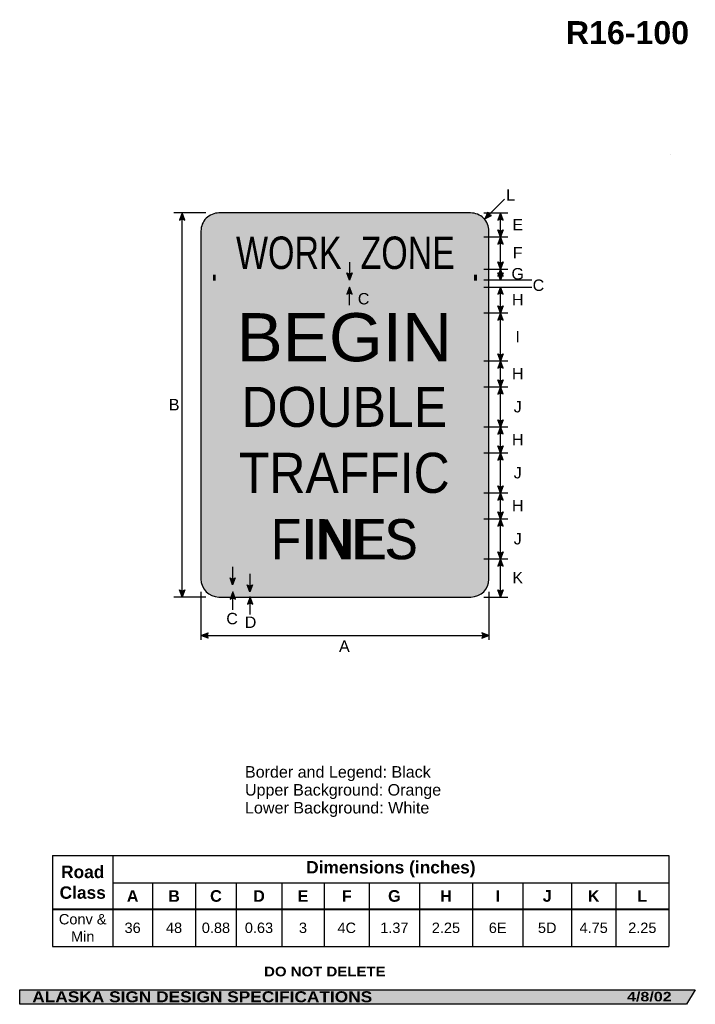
# Model space of a CAD drawing. Header units: feet. Extents: x 7 to 92, y 0 to 123.
import ezdxf
from ezdxf.enums import TextEntityAlignment as Align

# ---------------------------------------------------------------- set-up
doc = ezdxf.new("R2010")
doc.units = ezdxf.units.FT
doc.header["$MEASUREMENT"] = 0
doc.layers.add('Sign', color=7, linetype='Continuous')
doc.styles.add('ARIAL', font='arial.ttf')
doc.styles.add('ARIAL B', font='arialbd.ttf')
doc.styles.add('ARIAL BLACK B', font='ariblk.ttf')
doc.styles.add('ARIAL BLACK BI', font='ariblk.ttf')
doc.styles.add('FHWA SERIES C2000EX', font='txt')
doc.styles.add('FHWA SERIES D2000EX', font='txt')
doc.styles.add('FHWA SERIES E2000EX', font='txt')

# ---------------------------------------------------------------- blocks, each defined once
blk = doc.blocks.new('*T2')
at = {"color": 0, "linetype": 'ByBlock', "lineweight": -2, "transparency": 16777216}
for p, q in [((0, 0), (77.02688071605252, 0)), ((0, 0), (0, -11.38973093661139)), ((7.535811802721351, 0), (7.535811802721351, -6.698814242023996)), ((77.02688071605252, 0), (77.02688071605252, -11.38973093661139)), ((7.535811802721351, -3.428353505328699), (77.02688071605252, -3.428353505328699)), ((12.48287212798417, -3.428353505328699), (12.48287212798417, -6.698814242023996)), ((17.88407645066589, -3.428353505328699), (17.88407645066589, -6.698814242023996)), ((22.95869751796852, -3.428353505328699), (22.95869751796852, -6.698814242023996)), ((28.64200939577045, -3.428353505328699), (28.64200939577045, -6.698814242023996)), ((33.95483691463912, -3.428353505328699), (33.95483691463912, -6.698814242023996)), ((39.59162460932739, -3.428353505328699), (39.59162460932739, -6.698814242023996)), ((45.85233558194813, -3.428353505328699), (45.85233558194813, -6.698814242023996)), ((52.48242285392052, -3.428353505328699), (52.48242285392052, -6.698814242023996)), ((58.7831947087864, -3.428353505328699), (58.7831947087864, -6.698814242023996)), ((64.86442337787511, -3.428353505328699), (64.86442337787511, -6.698814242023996)), ((70.39679408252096, -3.428353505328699), (70.39679408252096, -6.698814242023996)), ((0, -6.698814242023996), (77.02688071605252, -6.698814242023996)), ((0, -6.743814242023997), (77.02688071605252, -6.743814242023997)), ((7.535811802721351, -6.743814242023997), (7.535811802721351, -11.38973093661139)), ((12.48287212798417, -6.743814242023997), (12.48287212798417, -11.38973093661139)), ((17.88407645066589, -6.743814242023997), (17.88407645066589, -11.38973093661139)), ((22.95869751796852, -6.743814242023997), (22.95869751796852, -11.38973093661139)), ((28.64200939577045, -6.743814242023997), (28.64200939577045, -11.38973093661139)), ((33.95483691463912, -6.743814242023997), (33.95483691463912, -11.38973093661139)), ((39.59162460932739, -6.743814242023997), (39.59162460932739, -11.38973093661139)), ((45.85233558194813, -6.743814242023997), (45.85233558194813, -11.38973093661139)), ((52.48242285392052, -6.743814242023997), (52.48242285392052, -11.38973093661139)), ((58.7831947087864, -6.743814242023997), (58.7831947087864, -11.38973093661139)), ((64.86442337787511, -6.743814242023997), (64.86442337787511, -11.38973093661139)), ((70.39679408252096, -6.743814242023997), (70.39679408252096, -11.38973093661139)), ((0, -11.38973093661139), (77.02688071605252, -11.38973093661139))]:
    blk.add_line(p, q, dxfattribs=at)
at = {"color": 18, "transparency": 16777216, "attachment_point": 5}
for s, insert, char_height, width, style in [('Road Class', (3.767905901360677, -3.360657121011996), 1.55, 7.415811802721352, 'ARIAL B'), ('Dimensions (inches)', (42.28134625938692, -1.714176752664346), 1.55, 69.37106891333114, 'ARIAL B'), ('A', (10.00934196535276, -5.074833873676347), 1.45, 4.827060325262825, 'ARIAL B'), ('B', (15.18347428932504, -5.074833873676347), 1.45, 5.281204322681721, 'ARIAL B'), ('C', (20.42138698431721, -5.074833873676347), 1.45, 4.954621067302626, 'ARIAL B'), ('D', (25.80035345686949, -5.074833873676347), 1.45, 5.563311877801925, 'ARIAL B'), ('E', (31.29842315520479, -5.074833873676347), 1.45, 5.19282751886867, 'ARIAL B'), ('F', (36.77323076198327, -5.074833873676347), 1.45, 5.516787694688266, 'ARIAL B'), ('G', (42.72198009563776, -5.074833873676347), 1.45, 6.140710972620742, 'ARIAL B'), ('H', (49.16737921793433, -5.074833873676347), 1.45, 6.510087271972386, 'ARIAL B'), ('I', (55.63280878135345, -5.074833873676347), 1.45, 6.180771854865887, 'ARIAL B'), ('J', (61.82380904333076, -5.074833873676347), 1.45, 5.961228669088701, 'ARIAL B'), ('K', (67.63060873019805, -5.074833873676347), 1.45, 5.412370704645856, 'ARIAL B'), ('L', (73.71183739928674, -5.074833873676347), 1.45, 6.510086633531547, 'ARIAL B'), ('Conv & Min', (3.767905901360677, -9.055522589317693), 1.3, 7.415811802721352, 'ARIAL'), ('36', (10.00934196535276, -9.055522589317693), 1.3, 4.827060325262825, 'ARIAL'), ('48', (15.18347428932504, -9.055522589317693), 1.3, 5.281204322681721, 'ARIAL'), ('0.88', (20.42138698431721, -9.055522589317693), 1.3, 4.954621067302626, 'ARIAL'), ('0.63', (25.80035345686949, -9.055522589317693), 1.3, 5.563311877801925, 'ARIAL'), ('3', (31.29842315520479, -9.055522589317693), 1.3, 5.19282751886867, 'ARIAL'), ('4C', (36.77323076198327, -9.055522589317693), 1.3, 5.516787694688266, 'ARIAL'), ('1.37', (42.72198009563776, -9.055522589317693), 1.3, 6.140710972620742, 'ARIAL'), ('2.25', (49.16737921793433, -9.055522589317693), 1.3, 6.510087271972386, 'ARIAL'), ('6E', (55.63280878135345, -9.055522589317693), 1.3, 6.180771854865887, 'ARIAL'), ('5D', (61.82380904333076, -9.055522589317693), 1.3, 5.961228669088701, 'ARIAL'), ('4.75', (67.63060873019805, -9.055522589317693), 1.3, 5.412370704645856, 'ARIAL'), ('2.25', (73.71183739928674, -9.055522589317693), 1.3, 6.510086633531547, 'ARIAL')]:
    blk.add_mtext(s, dxfattribs=dict(at, insert=insert, char_height=char_height, width=width, style=style))

msp = doc.modelspace()

# ---------------------------------------------------------------- hatches: boundary and pattern name
h = msp.add_hatch(color=256)
h.dxf.hatch_style = 1
edge = h.paths.add_edge_path()
edge.add_line((28.03020755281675, 98.36156505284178), (27.69775718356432, 99.24371814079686))
edge.add_line((27.69775718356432, 99.24371814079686), (27.36760302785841, 98.35409916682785))
edge.add_arc((27.70439986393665, 97.87018344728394), 0.5895816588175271, 56.453865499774, 124.83723844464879, ccw=False)
h = msp.add_hatch(color=256)
h.dxf.hatch_style = 1
edge = h.paths.add_edge_path()
edge.add_line((65.89606947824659, 99.36059033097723), (65.53109048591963, 98.49139089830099))
edge.add_line((65.53109048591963, 98.49139089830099), (66.38241726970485, 98.91051664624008))
edge.add_arc((66.4704784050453, 99.49348471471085), 0.5895816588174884, 193.0266678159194, 261.41004076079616, ccw=False)
h = msp.add_hatch(color=256)
h.dxf.hatch_style = 1
edge = h.paths.add_edge_path()
edge.add_line((67.81406167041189, 98.36156505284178), (67.48161130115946, 99.24371814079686))
edge.add_line((67.48161130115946, 99.24371814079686), (67.15145714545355, 98.35409916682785))
edge.add_arc((67.48825398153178, 97.87018344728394), 0.5895816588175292, 56.453865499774, 124.8372384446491, ccw=False)
h = msp.add_hatch(color=256)
h.dxf.hatch_style = 1
edge = h.paths.add_edge_path()
edge.add_line((67.81359469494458, 97.12464827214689), (67.48114432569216, 96.24249518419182))
edge.add_line((67.48114432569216, 96.24249518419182), (67.15099016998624, 97.13211415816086))
edge.add_arc((67.4877870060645, 97.61602987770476), 0.5895816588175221, 235.162761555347, 303.5461345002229)
h = msp.add_hatch(color=256)
h.dxf.hatch_style = 1
edge = h.paths.add_edge_path()
edge.add_line((67.81359469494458, 95.36034209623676), (67.48114432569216, 96.24249518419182))
edge.add_line((67.48114432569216, 96.24249518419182), (67.15099016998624, 95.3528762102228))
edge.add_arc((67.4877870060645, 94.86896049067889), 0.5895816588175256, 56.45386549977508, 124.837238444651, ccw=False)
h = msp.add_hatch(color=256)
h.dxf.hatch_style = 1
edge = h.paths.add_edge_path()
edge.add_line((67.81297211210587, 93.12334619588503), (67.48052174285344, 92.24119310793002))
edge.add_line((67.48052174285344, 92.24119310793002), (67.15036758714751, 93.13081208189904))
edge.add_arc((67.4871644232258, 93.61472780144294), 0.5895816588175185, 235.1627615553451, 303.5461345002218)
at = {"true_color": 0xffffff}
h = msp.add_hatch(color=7, dxfattribs=at)
h.dxf.hatch_style = 1
edge = h.paths.add_edge_path()
edge.add_line((48.95208253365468, 91.74779742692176), (48.61963216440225, 90.86564433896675))
edge.add_line((48.61963216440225, 90.86564433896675), (48.28947800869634, 91.75526331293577))
edge.add_arc((48.62627484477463, 92.23917903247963), 0.5895816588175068, 235.1627615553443, 303.546134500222)
h = msp.add_hatch(color=256)
h.dxf.hatch_style = 1
edge = h.paths.add_edge_path()
edge.add_line((67.81275958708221, 91.75746078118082), (67.4803092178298, 90.8753076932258))
edge.add_line((67.4803092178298, 90.8753076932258), (67.15015506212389, 91.76492666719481))
edge.add_arc((67.48695189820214, 92.24884238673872), 0.5895816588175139, 235.1627615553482, 303.5461345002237)
h = msp.add_hatch(color=256)
h.dxf.hatch_style = 1
edge = h.paths.add_edge_path()
edge.add_line((67.8129721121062, 91.35904001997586), (67.48052174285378, 92.2411931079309))
edge.add_line((67.48052174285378, 92.2411931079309), (67.15036758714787, 91.35157413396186))
edge.add_arc((67.48716442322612, 90.86765841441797), 0.5895816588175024, 56.45386549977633, 124.8372384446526, ccw=False)
h = msp.add_hatch(color=256)
h.dxf.hatch_style = 1
edge = h.paths.add_edge_path()
edge.add_line((48.96171895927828, 89.10842707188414), (48.62926859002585, 89.99058015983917))
edge.add_line((48.62926859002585, 89.99058015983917), (48.29911443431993, 89.10096118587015))
edge.add_arc((48.63591127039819, 88.61704546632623), 0.5895816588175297, 56.45386549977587, 124.8372384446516, ccw=False)
h = msp.add_hatch(color=256)
h.dxf.hatch_style = 1
edge = h.paths.add_edge_path()
edge.add_line((67.8129721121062, 89.10969106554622), (67.48052174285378, 89.9918441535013))
edge.add_line((67.48052174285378, 89.9918441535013), (67.15036758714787, 89.10222517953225))
edge.add_arc((67.48716442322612, 88.61830945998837), 0.5895816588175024, 56.453865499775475, 124.8372384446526, ccw=False)
h = msp.add_hatch(color=256)
h.dxf.hatch_style = 1
edge = h.paths.add_edge_path()
edge.add_line((67.81406058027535, 87.62562485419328), (67.48161021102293, 86.74347176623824))
edge.add_line((67.48161021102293, 86.74347176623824), (67.15145605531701, 87.6330907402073))
edge.add_arc((67.48825289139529, 88.1170064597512), 0.5895816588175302, 235.1627615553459, 303.546134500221)
h = msp.add_hatch(color=256)
h.dxf.hatch_style = 1
edge = h.paths.add_edge_path()
edge.add_line((67.8140605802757, 85.8613186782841), (67.48161021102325, 86.74347176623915))
edge.add_line((67.48161021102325, 86.74347176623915), (67.15145605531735, 85.85385279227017))
edge.add_arc((67.48825289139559, 85.36993707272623), 0.5895816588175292, 56.453865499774, 124.8372384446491, ccw=False)
h = msp.add_hatch(color=256)
h.dxf.hatch_style = 1
edge = h.paths.add_edge_path()
edge.add_line((67.8140585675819, 81.62822903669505), (67.48160819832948, 80.74607594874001))
edge.add_line((67.48160819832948, 80.74607594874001), (67.15145404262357, 81.63569492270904))
edge.add_arc((67.48825087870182, 82.11961064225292), 0.5895816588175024, 235.1627615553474, 303.5461345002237)
h = msp.add_hatch(color=256)
h.dxf.hatch_style = 1
edge = h.paths.add_edge_path()
edge.add_line((67.81405856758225, 79.86392286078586), (67.48160819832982, 80.74607594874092))
edge.add_line((67.48160819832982, 80.74607594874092), (67.15145404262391, 79.85645697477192))
edge.add_arc((67.48825087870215, 79.37254125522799), 0.5895816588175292, 56.453865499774, 124.8372384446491, ccw=False)
h = msp.add_hatch(color=256)
h.dxf.hatch_style = 1
edge = h.paths.add_edge_path()
edge.add_line((67.81405856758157, 78.38343448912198), (67.48160819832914, 77.50128140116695))
edge.add_line((67.48160819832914, 77.50128140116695), (67.15145404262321, 78.39090037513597))
edge.add_arc((67.48825087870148, 78.87481609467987), 0.5895816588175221, 235.162761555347, 303.5461345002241)
h = msp.add_hatch(color=256)
h.dxf.hatch_style = 1
edge = h.paths.add_edge_path()
edge.add_line((67.81405747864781, 76.61913120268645), (67.48160710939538, 77.50128429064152))
edge.add_line((67.48160710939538, 77.50128429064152), (67.15145295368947, 76.61166531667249))
edge.add_arc((67.48824978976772, 76.12774959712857), 0.5895816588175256, 56.45386549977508, 124.837238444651, ccw=False)
h = msp.add_hatch(color=256)
h.dxf.hatch_style = 1
edge = h.paths.add_edge_path()
edge.add_line((67.81405580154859, 73.386041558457), (67.48160543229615, 72.50388847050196))
edge.add_line((67.48160543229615, 72.50388847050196), (67.15145127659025, 73.39350744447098))
edge.add_arc((67.48824811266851, 73.87742316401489), 0.5895816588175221, 235.162761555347, 303.5461345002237)
h = msp.add_hatch(color=256)
h.dxf.hatch_style = 1
edge = h.paths.add_edge_path()
edge.add_line((67.81405580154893, 71.62173538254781), (67.48160543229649, 72.50388847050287))
edge.add_line((67.48160543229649, 72.50388847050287), (67.15145127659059, 71.61426949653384))
edge.add_arc((67.48824811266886, 71.13035377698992), 0.5895816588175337, 56.45386549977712, 124.83723844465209, ccw=False)
h = msp.add_hatch(color=256)
h.dxf.hatch_style = 1
edge = h.paths.add_edge_path()
edge.add_line((67.8140547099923, 70.13343740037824), (67.48160434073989, 69.25128431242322))
edge.add_line((67.48160434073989, 69.25128431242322), (67.15145018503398, 70.14090328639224))
edge.add_arc((67.48824702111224, 70.62481900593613), 0.5895816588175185, 235.1627615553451, 303.5461345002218)
h = msp.add_hatch(color=256)
h.dxf.hatch_style = 1
edge = h.paths.add_edge_path()
edge.add_line((67.81405470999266, 68.36913122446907), (67.48160434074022, 69.25128431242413))
edge.add_line((67.48160434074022, 69.25128431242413), (67.15145018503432, 68.36166533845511))
edge.add_arc((67.48824702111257, 67.8777496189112), 0.5895816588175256, 56.45386549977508, 124.837238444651, ccw=False)
h = msp.add_hatch(color=256)
h.dxf.hatch_style = 1
edge = h.paths.add_edge_path()
edge.add_line((67.81405303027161, 65.12822908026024), (67.48160266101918, 64.24607599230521))
edge.add_line((67.48160266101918, 64.24607599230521), (67.15144850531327, 65.13569496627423))
edge.add_arc((67.48824534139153, 65.61961068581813), 0.5895816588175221, 235.162761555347, 303.5461345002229)
h = msp.add_hatch(color=256)
h.dxf.hatch_style = 1
edge = h.paths.add_edge_path()
edge.add_line((67.81405303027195, 63.36392290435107), (67.48160266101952, 64.2460759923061))
edge.add_line((67.48160266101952, 64.2460759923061), (67.15144850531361, 63.35645701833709))
edge.add_arc((67.48824534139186, 62.87254129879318), 0.5895816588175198, 56.45386549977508, 124.8372384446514, ccw=False)
h = msp.add_hatch(color=256)
h.dxf.hatch_style = 1
edge = h.paths.add_edge_path()
edge.add_line((67.81405193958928, 61.87822908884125), (67.48160157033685, 60.99607600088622))
edge.add_line((67.48160157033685, 60.99607600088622), (67.15144741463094, 61.88569497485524))
edge.add_arc((67.48824425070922, 62.36961069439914), 0.5895816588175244, 235.1627615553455, 303.5461345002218)
h = msp.add_hatch(color=256)
h.dxf.hatch_style = 1
edge = h.paths.add_edge_path()
edge.add_line((67.81405193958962, 60.11392291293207), (67.48160157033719, 60.99607600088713))
edge.add_line((67.48160157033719, 60.99607600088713), (67.15144741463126, 60.1064570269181))
edge.add_arc((67.48824425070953, 59.6225413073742), 0.5895816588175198, 56.45386549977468, 124.8372384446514, ccw=False)
h = msp.add_hatch(color=256)
h.dxf.hatch_style = 1
edge = h.paths.add_edge_path()
edge.add_line((67.81405193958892, 56.8782246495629), (67.48160157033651, 55.99607156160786))
edge.add_line((67.48160157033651, 55.99607156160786), (67.15144741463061, 56.88569053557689))
edge.add_arc((67.48824425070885, 57.36960625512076), 0.5895816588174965, 235.162761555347, 303.5461345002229)
h = msp.add_hatch(color=256)
h.dxf.hatch_style = 1
edge = h.paths.add_edge_path()
edge.add_line((67.8140502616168, 55.11392292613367), (67.48159989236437, 55.99607601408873))
edge.add_line((67.48159989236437, 55.99607601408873), (67.15144573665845, 55.1064570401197))
edge.add_arc((67.4882425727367, 54.62254132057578), 0.5895816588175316, 56.453865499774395, 124.83723844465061, ccw=False)
h = msp.add_hatch(color=256)
h.dxf.hatch_style = 1
edge = h.paths.add_edge_path()
edge.add_line((34.34791587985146, 53.63107962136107), (34.01546551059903, 52.74892653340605))
edge.add_line((34.01546551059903, 52.74892653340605), (33.68531135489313, 53.63854550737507))
edge.add_arc((34.0221081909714, 54.12246122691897), 0.5895816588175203, 235.1627615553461, 303.5461345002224)
h = msp.add_hatch(color=256)
h.dxf.hatch_style = 1
edge = h.paths.add_edge_path()
edge.add_line((28.03020755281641, 52.12847541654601), (27.69775718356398, 51.24632232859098))
edge.add_line((27.69775718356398, 51.24632232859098), (27.36760302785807, 52.13594130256))
edge.add_arc((27.70439986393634, 52.61985702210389), 0.5895816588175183, 235.1627615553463, 303.546134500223)
h = msp.add_hatch(color=256)
h.dxf.hatch_style = 1
edge = h.paths.add_edge_path()
edge.add_line((34.3575523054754, 50.99384381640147), (34.02510193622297, 51.87599690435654))
edge.add_line((34.02510193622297, 51.87599690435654), (33.69494778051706, 50.98637793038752))
edge.add_arc((34.03174461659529, 50.50246221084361), 0.5895816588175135, 56.4538654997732, 124.8372384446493, ccw=False)
h = msp.add_hatch(color=256)
h.dxf.hatch_style = 1
edge = h.paths.add_edge_path()
edge.add_line((36.50413986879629, 52.75607247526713), (36.17168949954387, 51.87391938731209))
edge.add_line((36.17168949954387, 51.87391938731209), (35.84153534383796, 52.76353836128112))
edge.add_arc((36.17833217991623, 53.24745408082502), 0.5895816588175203, 235.1627615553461, 303.5461345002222)
h = msp.add_hatch(color=256)
h.dxf.hatch_style = 1
edge = h.paths.add_edge_path()
edge.add_line((67.81404866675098, 52.125871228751), (67.48159829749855, 51.24371814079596))
edge.add_line((67.48159829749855, 51.24371814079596), (67.15144414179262, 52.133337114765))
edge.add_arc((67.48824097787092, 52.61725283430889), 0.5895816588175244, 235.1627615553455, 303.5461345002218)
h = msp.add_hatch(color=256)
h.dxf.hatch_style = 1
edge = h.paths.add_edge_path()
edge.add_line((36.52204666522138, 50.36156505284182), (36.18959629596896, 51.24371814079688))
edge.add_line((36.18959629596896, 51.24371814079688), (35.85944214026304, 50.35409916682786))
edge.add_arc((36.19623897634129, 49.87018344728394), 0.5895816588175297, 56.45386549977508, 124.8372384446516, ccw=False)
h = msp.add_hatch(color=256)
h.dxf.hatch_style = 1
edge = h.paths.add_edge_path()
edge.add_line((30.9389529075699, 46.11351220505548), (30.05713218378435, 46.44684316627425))
edge.add_line((30.05713218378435, 46.44684316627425), (30.94708034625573, 46.77610894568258))
edge.add_arc((31.43065956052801, 46.43882912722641), 0.5895816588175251, 145.1055563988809, 213.488929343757)
h = msp.add_hatch(color=256)
h.dxf.hatch_style = 1
edge = h.paths.add_edge_path()
edge.add_line((65.17010310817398, 46.11351220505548), (66.05192383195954, 46.44684316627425))
edge.add_line((66.05192383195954, 46.44684316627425), (65.16197566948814, 46.77610894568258))
edge.add_arc((64.67839645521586, 46.43882912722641), 0.589581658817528, -33.48892934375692, 34.894443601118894, ccw=False)
at = {"layer": 'Sign', "true_color": 0xffffff}
h = msp.add_hatch(color=7, dxfattribs=at)
edge = h.paths.add_edge_path(flags=0)
edge.add_spline(control_points=[(32.30192383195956, 99.24371814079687), (32.30192383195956, 99.24371814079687), (63.80192383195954, 99.24371814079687), (63.80192383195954, 99.24371814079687), (65.04373263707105, 99.24371814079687), (66.05192383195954, 98.23552694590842), (66.05192383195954, 96.99371814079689), (66.05192383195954, 96.99371814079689), (66.05192383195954, 53.49371814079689), (66.05192383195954, 53.49371814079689), (66.05192383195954, 52.25190933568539), (65.04373263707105, 51.24371814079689), (63.80192383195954, 51.24371814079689), (63.80192383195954, 51.24371814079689), (32.30192383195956, 51.24371814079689), (32.30192383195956, 51.24371814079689), (31.06011502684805, 51.24371814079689), (30.05192383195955, 52.25190933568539), (30.05192383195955, 53.49371814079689), (30.05192383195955, 53.49371814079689), (30.05192383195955, 96.99371814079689), (30.05192383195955, 96.99371814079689), (30.05192383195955, 98.23552694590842), (31.06011502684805, 99.24371814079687), (32.30192383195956, 99.24371814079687)], knot_values=[0, 0, 0, 0, 1, 1, 1, 2, 2, 2, 3, 3, 3, 4, 4, 4, 5, 5, 5, 6, 6, 6, 7, 7, 7, 8, 8, 8, 8], degree=3, periodic=0)
at = {"layer": 'Sign', "true_color": 0x000000}
h = msp.add_hatch(color=18, dxfattribs=at)
edge = h.paths.add_edge_path(flags=0)
edge.add_spline(control_points=[(32.53192383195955, 98.61371814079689), (32.53192383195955, 98.61371814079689), (63.57192383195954, 98.61371814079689), (63.57192383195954, 98.61371814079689), (64.59296662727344, 98.61371814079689), (65.42192383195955, 97.78476093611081), (65.42192383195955, 96.76371814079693), (65.42192383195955, 96.76371814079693), (65.42192383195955, 53.7237181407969), (65.42192383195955, 53.7237181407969), (65.42192383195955, 52.70267534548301), (64.59296662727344, 51.8737181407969), (63.57192383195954, 51.8737181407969), (63.57192383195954, 51.8737181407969), (32.53192383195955, 51.8737181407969), (32.53192383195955, 51.8737181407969), (31.51088103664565, 51.8737181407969), (30.68192383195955, 52.70267534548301), (30.68192383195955, 53.7237181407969), (30.68192383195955, 53.7237181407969), (30.68192383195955, 96.76371814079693), (30.68192383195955, 96.76371814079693), (30.68192383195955, 97.78476093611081), (31.51088103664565, 98.61371814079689), (32.53192383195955, 98.61371814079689)], knot_values=[0, 0, 0, 0, 1, 1, 1, 2, 2, 2, 3, 3, 3, 4, 4, 4, 5, 5, 5, 6, 6, 6, 7, 7, 7, 8, 8, 8, 8], degree=3, periodic=0)
at = {"layer": 'Sign', "true_color": 0xffa420}
h = msp.add_hatch(color=40, dxfattribs=at)
edge = h.paths.add_edge_path(flags=0)
edge.add_spline(control_points=[(33.09671552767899, 97.73097422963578), (33.09671552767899, 97.73097422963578), (62.99671546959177, 97.73097422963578), (62.99671546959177, 97.73097422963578), (63.85218375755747, 97.73097422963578), (64.54671546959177, 97.03644251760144), (64.54671546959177, 96.1809742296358), (64.54671546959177, 96.1809742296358), (64.54671546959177, 91.60909923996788), (64.54671546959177, 91.60909923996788), (64.54671546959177, 90.75363095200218), (63.85218375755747, 90.05909923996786), (62.99671546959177, 90.05909923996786), (62.99671546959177, 90.05909923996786), (33.09671552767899, 90.05909923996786), (33.09671552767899, 90.05909923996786), (32.24124723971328, 90.05909923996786), (31.54671552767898, 90.75363095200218), (31.54671552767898, 91.60909923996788), (31.54671552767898, 91.60909923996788), (31.54671552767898, 96.1809742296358), (31.54671552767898, 96.1809742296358), (31.54671552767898, 97.03644251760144), (32.24124723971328, 97.73097422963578), (33.09671552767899, 97.73097422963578)], knot_values=[0, 0, 0, 0, 1, 1, 1, 2, 2, 2, 3, 3, 3, 4, 4, 4, 5, 5, 5, 6, 6, 6, 7, 7, 7, 8, 8, 8, 8], degree=3, periodic=0)
at = {"layer": 'Sign', "true_color": 0xffffff}
h = msp.add_hatch(color=7, dxfattribs=at)
edge = h.paths.add_edge_path(flags=0)
edge.add_spline(control_points=[(33.11192383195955, 97.73371814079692), (33.11192383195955, 97.73371814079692), (62.99192383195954, 97.73371814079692), (62.99192383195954, 97.73371814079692), (63.84739211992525, 97.73371814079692), (64.54192383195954, 97.0391864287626), (64.54192383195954, 96.18371814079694), (64.54192383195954, 96.18371814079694), (64.54192383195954, 54.3037181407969), (64.54192383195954, 54.3037181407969), (64.54192383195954, 53.4482498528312), (63.84739211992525, 52.7537181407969), (62.99192383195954, 52.7537181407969), (62.99192383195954, 52.7537181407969), (33.11192383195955, 52.7537181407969), (33.11192383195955, 52.7537181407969), (32.25645554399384, 52.7537181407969), (31.56192383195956, 53.4482498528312), (31.56192383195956, 54.3037181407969), (31.56192383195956, 54.3037181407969), (31.56192383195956, 96.18371814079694), (31.56192383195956, 96.18371814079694), (31.56192383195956, 97.0391864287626), (32.25645554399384, 97.73371814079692), (33.11192383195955, 97.73371814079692)], knot_values=[0, 0, 0, 0, 1, 1, 1, 2, 2, 2, 3, 3, 3, 4, 4, 4, 5, 5, 5, 6, 6, 6, 7, 7, 7, 8, 8, 8, 8], degree=3, periodic=0)
at = {"layer": 'Sign', "true_color": 0xffa420}
for points in [[(31.54671552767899, 91.52784923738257), (31.90088219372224, 91.52784923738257), (31.90088219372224, 90.79868257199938), (31.54671552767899, 90.79868257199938)], [(64.18734047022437, 91.53305757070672), (64.54150713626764, 91.53305757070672), (64.54150713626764, 90.80389090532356), (64.18734047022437, 90.80389090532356)]]:
    msp.add_hatch(color=40, dxfattribs=at).paths.add_polyline_path(points, flags=0)
at = {"layer": 'Sign', "true_color": 0x000000}
for points in [[(30.99950458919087, 90.86565930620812), (64.85367121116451, 90.86565930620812), (64.85367121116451, 89.98565930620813), (30.99950458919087, 89.98565930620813)], [(7.399373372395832, 2.133735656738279), (91.84195454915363, 2.133735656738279), (90.75006357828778, 0.3343149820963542), (7.402168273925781, 0.3343149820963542)]]:
    msp.add_hatch(color=18, dxfattribs=at).paths.add_polyline_path(points, flags=0)
at = {"layer": 'Sign', "true_color": 0xffffff}
msp.add_hatch(color=7, dxfattribs=at).paths.add_polyline_path([(35.84518390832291, 52.75370709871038), (35.85665930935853, 52.75368867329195), (35.87985135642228, 52.73900965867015), (35.90907934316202, 52.72294531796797), (35.94093031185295, 52.70778113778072), (35.97044937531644, 52.69573742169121), (36.0025291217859, 52.68469319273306), (36.03007547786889, 52.67681717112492), (36.06178650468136, 52.66950629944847), (36.09949978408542, 52.66316649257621), (36.13466621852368, 52.65949165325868), (36.17168949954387, 52.65790984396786), (36.21474876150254, 52.65899816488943), (36.26416275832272, 52.66415343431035), (36.31091887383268, 52.67297405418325), (36.3530174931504, 52.68434523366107), (36.39451865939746, 52.69893795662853), (36.43709532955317, 52.71769171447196), (36.47180613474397, 52.73610334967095), (36.50032797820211, 52.75371523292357), (36.50325274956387, 52.75371851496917), (36.17168949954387, 51.87391938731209)])

# ---------------------------------------------------------------- linework, layer by layer
for p, q in [((11.50723139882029, 18.94286565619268), (88.53411211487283, 18.94286565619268)), ((11.50723139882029, 12.25065194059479), (88.53411211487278, 12.25065194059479)), ((11.50723139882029, 12.19251321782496), (88.53411211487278, 12.19251321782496))]:
    msp.add_line(p, q)
for points in [[(28.03020755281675, 98.36156505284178), (27.69775718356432, 99.24371814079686), (27.36760302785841, 98.35409916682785, -0.307560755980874), (28.03020755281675, 98.36156505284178, -4.141293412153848)], [(65.89606947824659, 99.36059033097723), (65.53109048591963, 98.49139089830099), (66.38241726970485, 98.91051664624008, -0.307560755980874), (65.89606947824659, 99.36059033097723, -4.141293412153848)], [(67.81406167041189, 98.36156505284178), (67.48161130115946, 99.24371814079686), (67.15145714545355, 98.35409916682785, -0.307560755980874), (67.81406167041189, 98.36156505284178, -4.141293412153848)], [(67.81359469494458, 97.12464827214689), (67.48114432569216, 96.24249518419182), (67.15099016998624, 97.13211415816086, 0.307560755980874), (67.81359469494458, 97.12464827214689, 4.141293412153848)], [(67.81359469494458, 95.36034209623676), (67.48114432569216, 96.24249518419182), (67.15099016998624, 95.3528762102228, -0.307560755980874), (67.81359469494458, 95.36034209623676, -4.141293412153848)], [(67.81297211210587, 93.12334619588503), (67.48052174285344, 92.24119310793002), (67.15036758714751, 93.13081208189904, 0.307560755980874), (67.81297211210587, 93.12334619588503, 4.141293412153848)], [(67.81275958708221, 91.75746078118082), (67.4803092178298, 90.8753076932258), (67.15015506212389, 91.76492666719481, 0.307560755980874), (67.81275958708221, 91.75746078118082, 4.141293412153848)], [(67.8129721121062, 91.35904001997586), (67.48052174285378, 92.2411931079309), (67.15036758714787, 91.35157413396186, -0.307560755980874), (67.8129721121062, 91.35904001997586, -4.141293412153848)], [(48.96171895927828, 89.10842707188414), (48.62926859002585, 89.99058015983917), (48.29911443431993, 89.10096118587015, -0.307560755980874), (48.96171895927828, 89.10842707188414, -4.141293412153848)], [(67.8129721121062, 89.10969106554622), (67.48052174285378, 89.9918441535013), (67.15036758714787, 89.10222517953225, -0.307560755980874), (67.8129721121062, 89.10969106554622, -4.141293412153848)], [(67.81406058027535, 87.62562485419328), (67.48161021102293, 86.74347176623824), (67.15145605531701, 87.6330907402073, 0.307560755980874), (67.81406058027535, 87.62562485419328, 4.141293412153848)], [(67.8140605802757, 85.8613186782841), (67.48161021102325, 86.74347176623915), (67.15145605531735, 85.85385279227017, -0.307560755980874), (67.8140605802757, 85.8613186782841, -4.141293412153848)], [(67.8140585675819, 81.62822903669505), (67.48160819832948, 80.74607594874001), (67.15145404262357, 81.63569492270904, 0.307560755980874), (67.8140585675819, 81.62822903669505, 4.141293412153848)], [(67.81405856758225, 79.86392286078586), (67.48160819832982, 80.74607594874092), (67.15145404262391, 79.85645697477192, -0.307560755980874), (67.81405856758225, 79.86392286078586, -4.141293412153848)], [(67.81405856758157, 78.38343448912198), (67.48160819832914, 77.50128140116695), (67.15145404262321, 78.39090037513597, 0.307560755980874), (67.81405856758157, 78.38343448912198, 4.141293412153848)], [(67.81405747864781, 76.61913120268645), (67.48160710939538, 77.50128429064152), (67.15145295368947, 76.61166531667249, -0.307560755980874), (67.81405747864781, 76.61913120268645, -4.141293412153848)], [(67.81405580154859, 73.386041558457), (67.48160543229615, 72.50388847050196), (67.15145127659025, 73.39350744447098, 0.307560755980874), (67.81405580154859, 73.386041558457, 4.141293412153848)], [(67.81405580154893, 71.62173538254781), (67.48160543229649, 72.50388847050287), (67.15145127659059, 71.61426949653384, -0.307560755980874), (67.81405580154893, 71.62173538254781, -4.141293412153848)], [(67.8140547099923, 70.13343740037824), (67.48160434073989, 69.25128431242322), (67.15145018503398, 70.14090328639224, 0.307560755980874), (67.8140547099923, 70.13343740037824, 4.141293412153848)], [(67.81405470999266, 68.36913122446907), (67.48160434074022, 69.25128431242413), (67.15145018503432, 68.36166533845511, -0.307560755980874), (67.81405470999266, 68.36913122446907, -4.141293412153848)], [(67.81405303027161, 65.12822908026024), (67.48160266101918, 64.24607599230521), (67.15144850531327, 65.13569496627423, 0.307560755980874), (67.81405303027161, 65.12822908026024, 4.141293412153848)], [(67.81405303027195, 63.36392290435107), (67.48160266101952, 64.2460759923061), (67.15144850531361, 63.35645701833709, -0.307560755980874), (67.81405303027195, 63.36392290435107, -4.141293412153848)], [(67.81405193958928, 61.87822908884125), (67.48160157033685, 60.99607600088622), (67.15144741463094, 61.88569497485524, 0.307560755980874), (67.81405193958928, 61.87822908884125, 4.141293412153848)], [(67.81405193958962, 60.11392291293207), (67.48160157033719, 60.99607600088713), (67.15144741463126, 60.1064570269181, -0.307560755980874), (67.81405193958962, 60.11392291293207, -4.141293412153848)], [(67.81405193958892, 56.8782246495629), (67.48160157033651, 55.99607156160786), (67.15144741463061, 56.88569053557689, 0.307560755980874), (67.81405193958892, 56.8782246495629, 4.141293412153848)], [(67.8140502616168, 55.11392292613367), (67.48159989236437, 55.99607601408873), (67.15144573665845, 55.1064570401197, -0.307560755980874), (67.8140502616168, 55.11392292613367, -4.141293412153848)], [(34.34791587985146, 53.63107962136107), (34.01546551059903, 52.74892653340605), (33.68531135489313, 53.63854550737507, 0.307560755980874), (34.34791587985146, 53.63107962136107, 4.141293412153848)], [(28.03020755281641, 52.12847541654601), (27.69775718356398, 51.24632232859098), (27.36760302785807, 52.13594130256, 0.307560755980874), (28.03020755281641, 52.12847541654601, 4.141293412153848)], [(34.3575523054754, 50.99384381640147), (34.02510193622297, 51.87599690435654), (33.69494778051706, 50.98637793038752, -0.307560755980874), (34.3575523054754, 50.99384381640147, -4.141293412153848)], [(36.50413986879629, 52.75607247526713), (36.17168949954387, 51.87391938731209), (35.84153534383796, 52.76353836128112, 0.307560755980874), (36.50413986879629, 52.75607247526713, 4.141293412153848)], [(67.81404866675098, 52.125871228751), (67.48159829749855, 51.24371814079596), (67.15144414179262, 52.133337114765, 0.307560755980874), (67.81404866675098, 52.125871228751, 4.141293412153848)], [(36.52204666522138, 50.36156505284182), (36.18959629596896, 51.24371814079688), (35.85944214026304, 50.35409916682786, -0.307560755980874), (36.52204666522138, 50.36156505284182, -4.141293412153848)], [(30.9389529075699, 46.11351220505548), (30.05713218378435, 46.44684316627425), (30.94708034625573, 46.77610894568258, 0.307560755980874), (30.9389529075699, 46.11351220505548, 4.141293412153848)], [(65.17010310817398, 46.11351220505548), (66.05192383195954, 46.44684316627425), (65.16197566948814, 46.77610894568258, -0.307560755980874), (65.17010310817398, 46.11351220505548, -4.141293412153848)]]:
    msp.add_lwpolyline(points, format="xyb")
msp.add_lwpolyline([(32.30021015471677, 51.24371878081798), (63.80192383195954, 51.24371814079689, 0.4130018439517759), (66.05191255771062, 53.48652635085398), (66.05192383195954, 96.99371814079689, 0.418871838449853), (63.76330758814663, 99.24371814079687), (32.30192383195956, 99.24371814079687, 0.4147564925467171), (30.05192383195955, 96.98744866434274), (30.05192383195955, 53.49371814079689, 0.4137135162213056)], format="xyb", close=True)
at = {"color": 7, "true_color": 0xffffff}
msp.add_lwpolyline([(48.95208253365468, 91.74779742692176), (48.61963216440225, 90.86564433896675), (48.28947800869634, 91.75526331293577, 0.307560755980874), (48.95208253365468, 91.74779742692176, 4.141293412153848)], format="xyb", dxfattribs=at)
at = {"layer": 'Sign'}
msp.add_line((88.75098419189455, 106.5637715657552), (88.75098419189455, 106.5637715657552), dxfattribs=at)
at = {"layer": 'Sign', "color": 250, "lineweight": -3, "true_color": 0x1f1a17}
msp.add_line((88.75098419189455, 106.5637715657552), (88.75098419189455, 106.5637715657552), dxfattribs=at)
at = {"layer": 'Sign', "color": 18, "lineweight": -3, "true_color": 0x000000}
for p, q in [((65.53109048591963, 98.49139089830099), (68.00968360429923, 100.9699840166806)), ((30.68213218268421, 99.24371814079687), (26.68213218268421, 99.24371814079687)), ((27.69775718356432, 51.2463223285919), (27.69775718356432, 99.24632232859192)), ((65.419098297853, 99.24371814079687), (68.419098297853, 99.24371814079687)), ((67.48030921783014, 90.87530769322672), (67.48161130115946, 99.24371814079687)), ((65.42170246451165, 96.24249518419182), (68.42170246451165, 96.24249518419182)), ((65.42170246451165, 92.2411931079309), (68.42170246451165, 92.2411931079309)), ((48.630048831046, 87.7385097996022), (48.630048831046, 89.9885097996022)), ((65.42170246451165, 90.87530769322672), (71.42170246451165, 90.87530769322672)), ((65.42170246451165, 89.99184415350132), (71.42170246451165, 89.99184415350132)), ((67.48159829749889, 51.24371814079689), (67.48161130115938, 89.99184415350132)), ((65.42170246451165, 86.74347176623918), (68.42170246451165, 86.74347176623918)), ((65.42170246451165, 80.74607594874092), (68.42170246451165, 80.74607594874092)), ((65.42170246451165, 77.50128429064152), (68.42170246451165, 77.50128429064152)), ((65.42170246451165, 72.50388847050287), (68.42170246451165, 72.50388847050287)), ((65.42170246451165, 69.25128431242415), (68.42170246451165, 69.25128431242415)), ((65.42170246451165, 64.24607599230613), (68.42170246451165, 64.24607599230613)), ((65.42170246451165, 60.99607600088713), (68.42170246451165, 60.99607600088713)), ((65.42170246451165, 55.99607601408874), (68.42170246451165, 55.99607601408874)), ((34.01546551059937, 54.99892653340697), (34.01546551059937, 52.74892653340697)), ((36.17168949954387, 54.1239193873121), (36.17168949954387, 51.87391938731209)), ((30.05192383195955, 51.87913482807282), (30.05192383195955, 45.87913482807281)), ((34.02588217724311, 49.62392654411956), (34.02588217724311, 51.87392654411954)), ((66.05192383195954, 51.87913482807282), (66.05192383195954, 45.87913482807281)), ((30.68213218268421, 51.24371814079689), (26.68213218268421, 51.24371814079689)), ((36.18994467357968, 49.05621821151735), (36.18994467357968, 51.30621821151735)), ((65.419098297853, 51.24371814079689), (68.419098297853, 51.24371814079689)), ((30.05713218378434, 46.44684316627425), (66.05713218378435, 46.44684316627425))]:
    msp.add_line(p, q, dxfattribs=at)
at = {"layer": 'Sign', "color": 7, "lineweight": -3, "true_color": 0xffffff}
msp.add_line((48.61963216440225, 93.1135097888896), (48.61963216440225, 90.8635097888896), dxfattribs=at)
at = {"layer": 'Sign', "color": 250, "lineweight": -3, "true_color": 0x1f1a17}
msp.add_lwpolyline([(7.399373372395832, 2.133735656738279), (91.84195454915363, 2.133735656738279), (90.75006357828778, 0.3343149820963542), (7.402168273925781, 0.3343149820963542)], close=True, dxfattribs=at)

# ---------------------------------------------------------------- block references
msp.add_blockref('*T2', (11.50723139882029, 18.94286565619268))

# ---------------------------------------------------------------- texts
at = {"layer": 'Sign', "color": 18, "true_color": 0x000000}
for s, height, style, p, p2 in [('R16-100', 2.873777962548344, 'ARIAL B', (75.66312484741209, 120.3452796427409), (91.06312462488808, 120.3452796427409)), ('L', 1.441545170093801, 'ARIAL', (68.20297849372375, 100.7718467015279), (69.3229784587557, 100.7718467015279)), ('E', 1.438096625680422, 'ARIAL', (68.97547849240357, 97.06238743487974), (70.31547848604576, 97.06238743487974)), ('F', 1.429672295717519, 'ARIAL', (69.03547849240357, 93.56108893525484), (70.25547852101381, 93.56108893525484)), ('G', 1.435630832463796, 'ARIAL', (68.86547849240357, 90.92809670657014), (70.42547843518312, 90.92809670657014)), ('C', 1.427342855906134, 'ARIAL', (71.51547848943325, 89.50101337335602), (72.9554785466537, 89.50101337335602)), ('C', 1.427342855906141, 'ARIAL', (49.66131183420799, 87.81351337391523), (51.10131189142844, 87.81351337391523)), ('H', 1.427342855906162, 'ARIAL', (68.92547849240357, 87.68739103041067), (70.36547854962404, 87.68739103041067)), ('BEGIN', 6.020027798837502, 'FHWA SERIES E2000EX', (34.51025716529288, 80.70440927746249), (61.42692383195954, 80.70440927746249)), ('I', 1.442811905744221, 'ARIAL', (69.36547849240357, 83.06499521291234), (69.92547847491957, 83.06499521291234)), ('H', 1.427342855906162, 'ARIAL', (68.92547849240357, 78.44129730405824), (70.36547854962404, 78.44129730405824)), ('DOUBLE', 5.001928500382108, 'FHWA SERIES D2000EX', (35.1110904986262, 72.50832595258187), (60.82608969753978, 72.50832595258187)), ('B', 1.438096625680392, 'ARIAL', (26.03631184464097, 74.56632232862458), (27.37631183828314, 74.56632232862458)), ('J', 1.431640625, 'ARIAL', (69.14547849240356, 74.3176029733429), (70.14547849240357, 74.3176029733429)), ('H', 1.427342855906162, 'ARIAL', (68.92547849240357, 70.1939086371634), (70.36547854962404, 70.1939086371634)), ('TRAFFIC', 5.011252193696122, 'FHWA SERIES D2000EX', (34.79834049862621, 64.2581592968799), (61.13884101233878, 64.2581592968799)), ('J', 1.431640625, 'ARIAL', (69.14547849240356, 66.06826117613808), (70.14547849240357, 66.06826117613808)), ('H', 1.427342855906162, 'ARIAL', (68.92547849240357, 61.94261371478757), (70.36547854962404, 61.94261371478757)), ('FINES', 5.007086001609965, 'FHWA SERIES D2000EX', (38.79459049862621, 55.96649263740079), (57.14259038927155, 55.96649263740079)), ('I', 5.021727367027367, 'FHWA SERIES D2000EX', (42.68659037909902, 55.96649263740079), (44.70209044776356, 55.96649263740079)), ('N', 4.982197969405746, 'FHWA SERIES D2000EX', (44.70209044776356, 55.96649263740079), (49.28909034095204, 55.96649263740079)), ('E', 5.015632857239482, 'FHWA SERIES D2000EX', (49.28909034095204, 55.96649263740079), (53.2505901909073, 55.96649263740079)), ('S', 4.978924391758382, 'FHWA SERIES D2000EX', (53.25059050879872, 55.96649263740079), (57.14259038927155, 55.96649263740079)), ('J', 1.431640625, 'ARIAL', (69.14547849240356, 57.81631521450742), (70.14547849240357, 57.81631521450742)), ('K', 1.438096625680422, 'ARIAL', (68.97547849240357, 52.9413188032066), (70.31547848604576, 52.9413188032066)), ('C', 1.427342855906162, 'ARIAL', (33.22381184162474, 47.83434672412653), (34.66381189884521, 47.83434672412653)), ('D', 1.427342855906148, 'ARIAL', (35.53631184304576, 47.37601339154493), (36.97631190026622, 47.37601339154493)), ('A', 1.434945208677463, 'ARIAL', (47.30803062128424, 44.37601339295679), (48.64803061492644, 44.37601339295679)), ('Border and Legend: Black', 1.437400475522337, 'ARIAL', (35.55690140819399, 28.66510003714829), (58.77690008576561, 28.66510003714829)), ('Upper Background: Orange', 1.435211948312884, 'ARIAL', (35.55690140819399, 26.42510003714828), (60.07690035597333, 26.42510003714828)), ('Lower Background: White', 1.440368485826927, 'ARIAL', (35.55690140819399, 24.18510003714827), (58.59690208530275, 24.18510003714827))]:
    msp.add_text(s, height=height, dxfattribs=dict(at, style=style)).set_placement(p, p2, align=Align.ALIGNED)
at = {"layer": 'Sign', "color": 18, "true_color": 0x000000, "style": 'FHWA SERIES C2000EX'}
msp.add_text('WORK  ZONE', height=4.059681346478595, rotation=359.985864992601, dxfattribs=at).set_placement((34.43348718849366, 92.24226380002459), (61.79436246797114, 92.2355138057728), align=Align.ALIGNED)
at = {"layer": 'Sign', "color": 7, "true_color": 0xffffff}
for s, height, style, p, p2 in [('DO NOT DELETE', 1.207680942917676, 'ARIAL BLACK B', (37.94526047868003, 3.825416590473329), (53.1285943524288, 3.825416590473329)), ('ALASKA SIGN DESIGN SPECIFICATIONS', 1.370356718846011, 'ARIAL BLACK BI', (8.970644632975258, 0.591943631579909), (51.45731147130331, 0.591943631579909)), ('4/8/02', 1.183810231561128, 'ARIAL BLACK BI', (83.30778503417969, 0.7043360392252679), (88.88445178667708, 0.7043360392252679))]:
    msp.add_text(s, height=height, dxfattribs=dict(at, style=style)).set_placement(p, p2, align=Align.ALIGNED)

doc.saveas('drawing.dxf')
